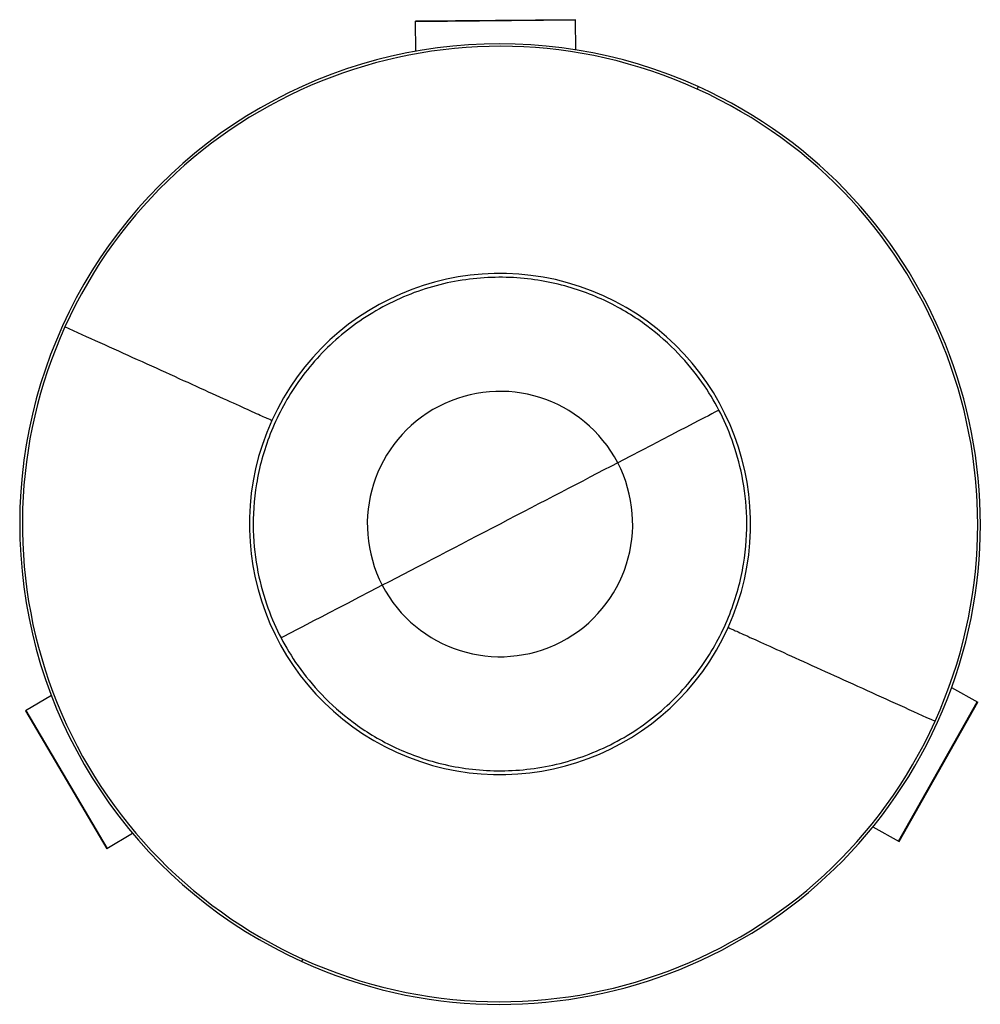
# Paper-space layout '_Superior' of a CAD drawing. Header units: millimetres. Extents: x -30 to 30, y -30 to 31.5.
import ezdxf

# ---------------------------------------------------------------- set-up
doc = ezdxf.new("R2010")
doc.units = ezdxf.units.MM

psp = doc.layouts.new('_Superior')

# ---------------------------------------------------------------- linework, layer by layer
at = {"color": 7, "linetype": 'Continuous', "lineweight": 25}
for p, q in [((4.718, 31.505), (-5.282, 31.415)), ((4.718, 31.466), (-5.282, 31.376)), ((-5.265, 29.534), (-5.282, 31.415)), ((4.735, 29.624), (4.718, 31.505)), ((12.385, 27.324), (12.317, 27.174)), ((28.21, -10.207), (29.847, -11.133)), ((-28.022, -10.712), (-29.643, -11.667)), ((-29.643, -11.667), (-24.565, -20.282)), ((-29.609, -11.647), (-24.532, -20.262)), ((24.891, -19.819), (29.813, -11.114)), ((24.925, -19.838), (29.847, -11.133)), ((23.288, -18.912), (24.925, -19.838)), ((-22.945, -19.327), (-24.565, -20.282)), ((-12.385, -27.324), (-12.317, -27.174))]:
    psp.add_line(p, q, dxfattribs=at)
for radius, start, end in [(30, 65.61741, 245.61741), (29.835, 245.61741, 155.61741), (30, 245.61741, 65.61741), (15.65, 335.61741, 245.61741), (29.835, 155.61741, 245.61741), (8.287, 27.48065, 207.48065), (8.287, 207.48065, 27.48065), (15.65, 245.61741, 335.61741)]:
    psp.add_arc((0, 0), radius, start, end, dxfattribs=at)
for points, knots in [([(13.675, 7.113), (13.378, 7.682), (13.028, 8.27), (12.191, 9.46), (11.704, 10.063), (10.568, 11.251), (9.917, 11.836), (8.433, 12.935), (7.598, 13.45), (5.746, 14.34), (4.727, 14.714), (2.538, 15.245), (1.368, 15.4), (-1.05, 15.425), (-2.297, 15.294), (-4.759, 14.715), (-5.973, 14.267), (-8.252, 13.082), (-9.316, 12.345), (-11.204, 10.661), (-12.027, 9.716), (-13.395, 7.722), (-13.939, 6.674), (-14.761, 4.577), (-15.04, 3.528), (-15.375, 1.501), (-15.433, 0.522), (-15.384, -1.325), (-15.279, -2.193), (-14.959, -3.806), (-14.745, -4.55), (-14.251, -5.919), (-13.971, -6.543), (-13.675, -7.113)], [0, 0, 0, 0, 0.0625, 0.0625, 0.125, 0.125, 0.1875, 0.1875, 0.25, 0.25, 0.3125, 0.3125, 0.375, 0.375, 0.4375, 0.4375, 0.5, 0.5, 0.5625, 0.5625, 0.625, 0.625, 0.6875, 0.6875, 0.75, 0.75, 0.8125, 0.8125, 0.875, 0.875, 0.9375, 0.9375, 1, 1, 1, 1]), ([(-14.254, 6.461), (-14.259, 6.463), (-14.332, 6.496), (-14.642, 6.637), (-14.88, 6.745), (-15.536, 7.042), (-15.955, 7.232), (-16.96, 7.687), (-17.547, 7.953), (-18.849, 8.543), (-19.564, 8.868), (-21.064, 9.547), (-21.847, 9.902), (-23.42, 10.615), (-24.208, 10.972), (-25.736, 11.665), (-26.476, 12), (-27.174, 12.317)], [0, 0, 0, 0, 0.125, 0.125, 0.25, 0.25, 0.375, 0.375, 0.5, 0.5, 0.625, 0.625, 0.75, 0.75, 0.875, 0.875, 1, 1, 1, 1]), ([(-13.675, -7.113), (-13.378, -7.682), (-13.028, -8.27), (-12.191, -9.46), (-11.704, -10.063), (-10.568, -11.251), (-9.917, -11.836), (-8.433, -12.935), (-7.598, -13.45), (-5.746, -14.34), (-4.727, -14.714), (-2.538, -15.245), (-1.368, -15.4), (1.05, -15.425), (2.297, -15.294), (4.759, -14.715), (5.973, -14.267), (8.252, -13.082), (9.316, -12.345), (11.204, -10.661), (12.027, -9.716), (13.395, -7.722), (13.939, -6.674), (14.761, -4.577), (15.04, -3.528), (15.375, -1.501), (15.433, -0.522), (15.384, 1.325), (15.279, 2.193), (14.959, 3.806), (14.745, 4.55), (14.251, 5.919), (13.971, 6.543), (13.675, 7.113)], [0, 0, 0, 0, 0.0625, 0.0625, 0.125, 0.125, 0.1875, 0.1875, 0.25, 0.25, 0.3125, 0.3125, 0.375, 0.375, 0.4375, 0.4375, 0.5, 0.5, 0.5625, 0.5625, 0.625, 0.625, 0.6875, 0.6875, 0.75, 0.75, 0.8125, 0.8125, 0.875, 0.875, 0.9375, 0.9375, 1, 1, 1, 1]), ([(14.254, -6.461), (14.259, -6.463), (14.332, -6.496), (14.642, -6.637), (14.88, -6.745), (15.536, -7.042), (15.955, -7.232), (16.96, -7.687), (17.547, -7.953), (18.849, -8.543), (19.564, -8.868), (21.064, -9.547), (21.847, -9.902), (23.42, -10.615), (24.208, -10.972), (25.736, -11.665), (26.476, -12), (27.174, -12.317)], [0, 0, 0, 0, 0.125, 0.125, 0.25, 0.25, 0.375, 0.375, 0.5, 0.5, 0.625, 0.625, 0.75, 0.75, 0.875, 0.875, 1, 1, 1, 1])]:
    psp.add_open_spline(points, degree=3, knots=knots, dxfattribs=at)
for points in [[(13.675, 7.113), (13.58, 7.063), (11.564, 6.015), (7.352, 3.824)], [(7.352, 3.824), (5.078, 2.641), (2.627, 1.366), (0, 0)], [(0, 0), (-2.627, -1.366), (-5.078, -2.641), (-7.352, -3.824)], [(-7.352, -3.824), (-11.564, -6.015), (-13.58, -7.063), (-13.675, -7.113)]]:
    psp.add_open_spline(points, degree=3, dxfattribs=at)

doc.saveas('drawing.dxf')
